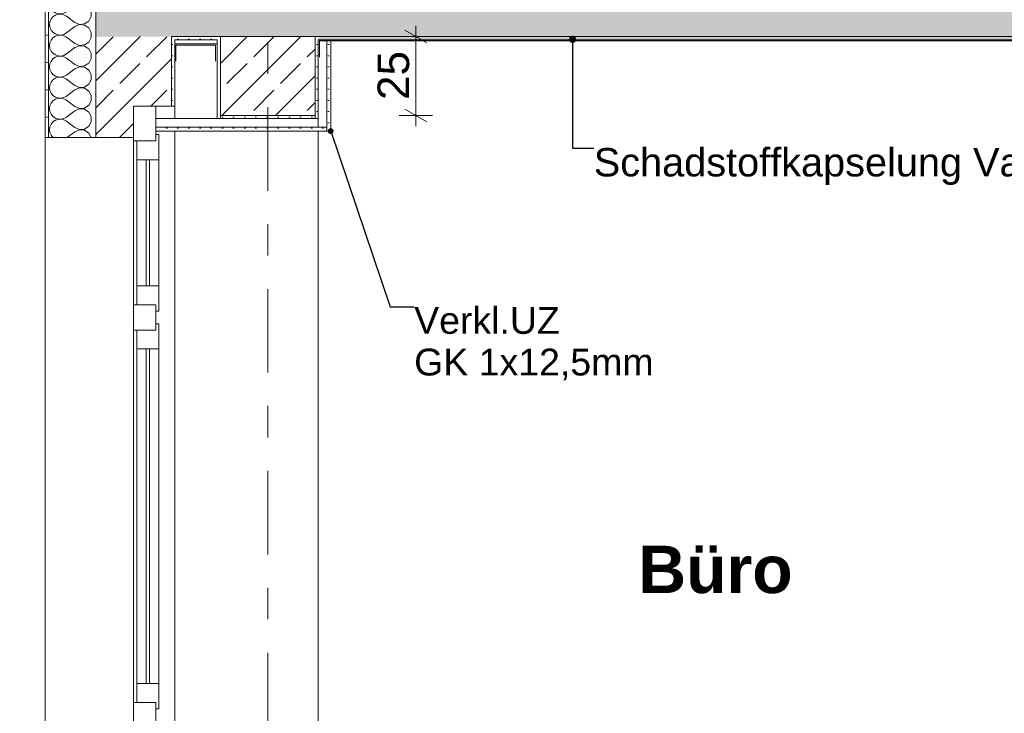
# Model space of a CAD drawing. Header units: metres. Extents: x -17.8 to 3.6, y -5.9 to 16.3.
# Tile 24 of 77: x -13.9 to -10.8, y 7.6 to 9.7. Entities that reach past the tile are written whole.
import ezdxf

# ---------------------------------------------------------------- set-up
doc = ezdxf.new("R2010")
doc.units = ezdxf.units.M
doc.header["$MEASUREMENT"] = 0
doc.linetypes.add('Strichlinie doppelt', pattern=[0.546806, 0.264583, -0.105833, 0.070556, -0.105833])
doc.linetypes.add('Wipeout_Contour', pattern=[1, 0, -1])
for name, color, linetype in [('152 - Bemaßung_ Beschriftung.Ausbau', 7, 'Continuous'), ('301 - Elemente.Linie', 7, 'Continuous'), ('451 - Universal.Achsen Raster', 7, 'Continuous'), ('603 - Struktur.Bodenplatte_ Decke Roh', 7, 'Continuous'), ('604 - Struktur.Wand Aussen', 7, 'Continuous'), ('607 - Struktur.Stütze', 7, 'Continuous'), ('608 - Struktur.Träger', 7, 'Continuous'), ('Neubau_152 - Bemaßung_ Beschriftung.Ausbau', 7, 'Continuous'), ('Neubau_653 - Abdeckung.TB Verkofferung', 7, 'Continuous')]:
    doc.layers.add(name, color=color, linetype=linetype)
doc.styles.add('ERSTELLTER_STIL_1', font='txt')
doc.styles.add('ERSTELLTER_STIL_2', font='txt')
doc.dimstyles.new('ERSTELLTER_STIL__1', dxfattribs={"dimtxt": 0.1, "dimasz": 0.0532, "dimexe": 0.18, "dimexo": 0.0625, "dimgap": 0, "dimtad": 1, "dimzin": 0, "dimdsep": 46, "dimtxsty": 'ERSTELLTER_STIL_1', "dimblk": 'ARROWHEAD_2', "dimblk1": 'ARROWHEAD_2', "dimblk2": 'ARROWHEAD_2', "dimcen": 0.09, "dimse1": 1, "dimse2": 1, "dimclrd": 7, "dimclre": 7, "dimclrt": 7, "dimazin": 0, "dimtfac": 1, "dimtdec": 4, "dimtmove": 0, "dimatfit": 3, "dimfxl": 1, "dimtolj": 1, "dimtzin": 0, "dimarcsym": 0})
doc.dimstyles.new('ERSTELLTER_STIL__4', dxfattribs={"dimtxt": 0.18, "dimasz": 0.03648, "dimexe": 0.18, "dimexo": 0.0625, "dimgap": 0, "dimtad": 0, "dimtih": 1, "dimtoh": 1, "dimdec": 4, "dimzin": 0, "dimdsep": 46, "dimcen": 0.09, "dimadec": 0, "dimazin": 0, "dimtfac": 1, "dimtdec": 4, "dimtmove": 0, "dimatfit": 3, "dimldrblk": 'ARROWHEAD_11', "dimfxl": 1, "dimtolj": 1, "dimtzin": 0, "dimarcsym": 0})
doc.dimstyles.new('ERSTELLTER_STIL__5', dxfattribs={"dimtxt": 0.18, "dimasz": 0.0456, "dimexe": 0.18, "dimexo": 0.0625, "dimgap": 0, "dimtad": 0, "dimtih": 1, "dimtoh": 1, "dimdec": 4, "dimzin": 0, "dimdsep": 46, "dimcen": 0.09, "dimadec": 0, "dimazin": 0, "dimtfac": 1, "dimtdec": 4, "dimtmove": 0, "dimatfit": 3, "dimldrblk": 'ARROWHEAD_11', "dimfxl": 1, "dimtolj": 1, "dimtzin": 0, "dimarcsym": 0})
pattern_1 = [(45, (0, 0), (-0.01767767, 0.01767767), [0, -0.025])]
pattern_2 = [(45, (0, 0), (-0.0848528, 0.0848528), []), (45, (-0.04243, 0.04243), (-0.0848528, 0.0848528), [0.09, -0.03])]

# ---------------------------------------------------------------- blocks, each defined once
blk = doc.blocks.new('*X10')
at = {"layer": '604 - Struktur.Wand Aussen', "color": 7, "linetype": 'Continuous', "lineweight": 5}
for p, q in [((-13.8404, 9.9424), (-13.8417, 9.9333)), ((-13.8417, 9.9333), (-13.8404, 9.9242)), ((-13.8393, 9.945), (-13.8404, 9.9424)), ((-13.8404, 9.9242), (-13.8367, 9.9158)), ((-13.7617, 9.9267), (-13.7883, 9.9067)), ((-13.7617, 9.94), (-13.7683, 9.945)), ((-13.7617, 9.94), (-13.7467, 9.9337)), ((-13.7467, 9.933), (-13.7617, 9.9267)), ((-13.7467, 9.9337), (-13.7305, 9.9352)), ((-13.7305, 9.9314), (-13.7467, 9.933)), ((-13.7305, 9.9352), (-13.717, 9.9442)), ((-13.717, 9.9224), (-13.7305, 9.9314)), ((-13.717, 9.9442), (-13.7166, 9.945)), ((-13.8367, 9.9158), (-13.8308, 9.9087)), ((-13.8308, 9.9087), (-13.8232, 9.9035)), ((-13.8232, 9.8965), (-13.8308, 9.8913)), ((-13.8232, 9.9035), (-13.8145, 9.9006)), ((-13.8145, 9.8994), (-13.8232, 9.8965)), ((-13.8145, 9.9006), (-13.8053, 9.9001)), ((-13.8053, 9.8999), (-13.8145, 9.8994)), ((-13.8053, 9.9001), (-13.7964, 9.9022)), ((-13.7964, 9.8978), (-13.8053, 9.8999)), ((-13.7964, 9.9022), (-13.7883, 9.9067)), ((-13.7883, 9.8933), (-13.7964, 9.8978)), ((-13.7617, 9.8733), (-13.7883, 9.8933)), ((-13.7093, 9.9081), (-13.717, 9.9224)), ((-13.7093, 9.8919), (-13.7093, 9.9081)), ((-13.8404, 9.8758), (-13.8417, 9.8667)), ((-13.8417, 9.8667), (-13.8404, 9.8576)), ((-13.8367, 9.8842), (-13.8404, 9.8758)), ((-13.8308, 9.8913), (-13.8367, 9.8842)), ((-13.7617, 9.8733), (-13.7467, 9.867)), ((-13.7467, 9.8663), (-13.7617, 9.86)), ((-13.7467, 9.867), (-13.7305, 9.8686)), ((-13.7305, 9.8648), (-13.7467, 9.8663)), ((-13.7305, 9.8686), (-13.717, 9.8776)), ((-13.717, 9.8558), (-13.7305, 9.8648)), ((-13.717, 9.8776), (-13.7093, 9.8919)), ((-13.8404, 9.8576), (-13.8367, 9.8491)), ((-13.8367, 9.8491), (-13.8308, 9.8421)), ((-13.8308, 9.8421), (-13.8232, 9.8369)), ((-13.8232, 9.8369), (-13.8145, 9.8339)), ((-13.8145, 9.8328), (-13.8232, 9.8298)), ((-13.8145, 9.8339), (-13.8053, 9.8335)), ((-13.8053, 9.8332), (-13.8145, 9.8328)), ((-13.8053, 9.8335), (-13.7964, 9.8355)), ((-13.7964, 9.8311), (-13.8053, 9.8332)), ((-13.7964, 9.8355), (-13.7883, 9.84)), ((-13.7883, 9.8267), (-13.7964, 9.8311)), ((-13.7617, 9.86), (-13.7883, 9.84)), ((-13.7093, 9.8415), (-13.717, 9.8558)), ((-13.7093, 9.8252), (-13.7093, 9.8415)), ((-13.8404, 9.8091), (-13.8417, 9.8)), ((-13.8417, 9.8), (-13.8404, 9.7909)), ((-13.8367, 9.8175), (-13.8404, 9.8091)), ((-13.8308, 9.8246), (-13.8367, 9.8175)), ((-13.8232, 9.8298), (-13.8308, 9.8246)), ((-13.7617, 9.8067), (-13.7883, 9.8267)), ((-13.7617, 9.8067), (-13.7467, 9.8004)), ((-13.7467, 9.7996), (-13.7617, 9.7933)), ((-13.7467, 9.8004), (-13.7305, 9.8019)), ((-13.7305, 9.7981), (-13.7467, 9.7996)), ((-13.7305, 9.8019), (-13.717, 9.8109)), ((-13.717, 9.8109), (-13.7093, 9.8252)), ((-13.8404, 9.7909), (-13.8367, 9.7825)), ((-13.8367, 9.7825), (-13.8308, 9.7754)), ((-13.8308, 9.7754), (-13.8232, 9.7702)), ((-13.8232, 9.7702), (-13.8145, 9.7672)), ((-13.8053, 9.7668), (-13.7964, 9.7689)), ((-13.7964, 9.7689), (-13.7883, 9.7733)), ((-13.7617, 9.7933), (-13.7883, 9.7733)), ((-13.717, 9.7891), (-13.7305, 9.7981)), ((-13.7093, 9.7748), (-13.717, 9.7891)), ((-13.7093, 9.7585), (-13.7093, 9.7748)), ((-13.8404, 9.7424), (-13.8417, 9.7333)), ((-13.8367, 9.7509), (-13.8404, 9.7424)), ((-13.8308, 9.7579), (-13.8367, 9.7509)), ((-13.8232, 9.7631), (-13.8308, 9.7579)), ((-13.8145, 9.7661), (-13.8232, 9.7631)), ((-13.8145, 9.7672), (-13.8053, 9.7668)), ((-13.8053, 9.7665), (-13.8145, 9.7661)), ((-13.7964, 9.7645), (-13.8053, 9.7665)), ((-13.7883, 9.76), (-13.7964, 9.7645)), ((-13.7617, 9.74), (-13.7883, 9.76)), ((-13.7617, 9.74), (-13.7467, 9.7337)), ((-13.7305, 9.7352), (-13.717, 9.7442)), ((-13.717, 9.7442), (-13.7093, 9.7585)), ((-13.8417, 9.7333), (-13.8404, 9.7242)), ((-13.8404, 9.7242), (-13.8367, 9.7158)), ((-13.8367, 9.7158), (-13.8308, 9.7087)), ((-13.8308, 9.7087), (-13.8232, 9.7035)), ((-13.7964, 9.7022), (-13.7883, 9.7067)), ((-13.7617, 9.7267), (-13.7883, 9.7067)), ((-13.7467, 9.733), (-13.7617, 9.7267)), ((-13.7467, 9.7337), (-13.7305, 9.7352)), ((-13.7305, 9.7314), (-13.7467, 9.733)), ((-13.717, 9.7224), (-13.7305, 9.7314)), ((-13.7093, 9.7081), (-13.717, 9.7224)), ((-13.7093, 9.6919), (-13.7093, 9.7081)), ((-13.8404, 9.6758), (-13.8417, 9.6667)), ((-13.8367, 9.6842), (-13.8404, 9.6758)), ((-13.8308, 9.6913), (-13.8367, 9.6842)), ((-13.8232, 9.6965), (-13.8308, 9.6913)), ((-13.8232, 9.7035), (-13.8145, 9.7006)), ((-13.8145, 9.6994), (-13.8232, 9.6965)), ((-13.8145, 9.7006), (-13.8053, 9.7001)), ((-13.8053, 9.6999), (-13.8145, 9.6994)), ((-13.8053, 9.7001), (-13.7964, 9.7022)), ((-13.7964, 9.6978), (-13.8053, 9.6999)), ((-13.7883, 9.6933), (-13.7964, 9.6978)), ((-13.7617, 9.6733), (-13.7883, 9.6933)), ((-13.7305, 9.6686), (-13.717, 9.6776)), ((-13.717, 9.6776), (-13.7093, 9.6919)), ((-13.8417, 9.6667), (-13.8404, 9.6576)), ((-13.8404, 9.6576), (-13.8367, 9.6491)), ((-13.8367, 9.6491), (-13.8308, 9.6421)), ((-13.7617, 9.66), (-13.7883, 9.64)), ((-13.7617, 9.6733), (-13.7467, 9.667)), ((-13.7467, 9.6663), (-13.7617, 9.66)), ((-13.7467, 9.667), (-13.7305, 9.6686)), ((-13.7305, 9.6648), (-13.7467, 9.6663)), ((-13.717, 9.6558), (-13.7305, 9.6648)), ((-13.7093, 9.6415), (-13.717, 9.6558)), ((-13.8367, 9.6175), (-13.8404, 9.6091)), ((-13.8308, 9.6246), (-13.8367, 9.6175)), ((-13.8308, 9.6421), (-13.8232, 9.6369)), ((-13.8232, 9.6298), (-13.8308, 9.6246)), ((-13.8232, 9.6369), (-13.8145, 9.6339)), ((-13.8145, 9.6328), (-13.8232, 9.6298)), ((-13.8145, 9.6339), (-13.8053, 9.6335)), ((-13.8053, 9.6332), (-13.8145, 9.6328)), ((-13.8053, 9.6335), (-13.7964, 9.6355)), ((-13.7964, 9.6311), (-13.8053, 9.6332)), ((-13.7964, 9.6355), (-13.7883, 9.64)), ((-13.7883, 9.6267), (-13.7964, 9.6311)), ((-13.7617, 9.6067), (-13.7883, 9.6267)), ((-13.717, 9.6109), (-13.7093, 9.6252)), ((-13.7093, 9.6252), (-13.7093, 9.6415)), ((-13.8404, 9.6091), (-13.8417, 9.6)), ((-13.8417, 9.6), (-13.8404, 9.5909)), ((-13.8404, 9.5909), (-13.8367, 9.5825)), ((-13.8367, 9.5825), (-13.8308, 9.5754)), ((-13.7617, 9.5933), (-13.7883, 9.5733)), ((-13.7617, 9.6067), (-13.7467, 9.6004)), ((-13.7467, 9.5996), (-13.7617, 9.5933)), ((-13.7467, 9.6004), (-13.7305, 9.6019)), ((-13.7305, 9.5981), (-13.7467, 9.5996)), ((-13.7305, 9.6019), (-13.717, 9.6109)), ((-13.717, 9.5891), (-13.7305, 9.5981)), ((-13.7093, 9.5748), (-13.717, 9.5891)), ((-13.8367, 9.5509), (-13.8404, 9.5424)), ((-13.8308, 9.5579), (-13.8367, 9.5509)), ((-13.8308, 9.5754), (-13.8232, 9.5702)), ((-13.8232, 9.5631), (-13.8308, 9.5579)), ((-13.8232, 9.5702), (-13.8145, 9.5672)), ((-13.8145, 9.5661), (-13.8232, 9.5631)), ((-13.8145, 9.5672), (-13.8053, 9.5668)), ((-13.8053, 9.5665), (-13.8145, 9.5661)), ((-13.8053, 9.5668), (-13.7964, 9.5689)), ((-13.7964, 9.5645), (-13.8053, 9.5665)), ((-13.7964, 9.5689), (-13.7883, 9.5733)), ((-13.7883, 9.56), (-13.7964, 9.5645)), ((-13.7617, 9.54), (-13.7883, 9.56)), ((-13.717, 9.5442), (-13.7093, 9.5585)), ((-13.7093, 9.5585), (-13.7093, 9.5748)), ((-13.8404, 9.5424), (-13.8417, 9.5333)), ((-13.8417, 9.5333), (-13.8404, 9.5242)), ((-13.8404, 9.5242), (-13.8367, 9.5158)), ((-13.7617, 9.5267), (-13.7883, 9.5067)), ((-13.7617, 9.54), (-13.7467, 9.5337)), ((-13.7467, 9.533), (-13.7617, 9.5267)), ((-13.7467, 9.5337), (-13.7305, 9.5352)), ((-13.7305, 9.5314), (-13.7467, 9.533)), ((-13.7305, 9.5352), (-13.717, 9.5442)), ((-13.717, 9.5224), (-13.7305, 9.5314)), ((-13.7093, 9.5081), (-13.717, 9.5224)), ((-13.8367, 9.5158), (-13.8308, 9.5087)), ((-13.8308, 9.4913), (-13.8367, 9.4842)), ((-13.8308, 9.5087), (-13.8232, 9.5035)), ((-13.8232, 9.4965), (-13.8308, 9.4913)), ((-13.8232, 9.5035), (-13.8145, 9.5006)), ((-13.8145, 9.4994), (-13.8232, 9.4965)), ((-13.8145, 9.5006), (-13.8053, 9.5001)), ((-13.8053, 9.4999), (-13.8145, 9.4994)), ((-13.8053, 9.5001), (-13.7964, 9.5022)), ((-13.7964, 9.4978), (-13.8053, 9.4999)), ((-13.7964, 9.5022), (-13.7883, 9.5067)), ((-13.7883, 9.4933), (-13.7964, 9.4978)), ((-13.7617, 9.4733), (-13.7883, 9.4933)), ((-13.717, 9.4776), (-13.7093, 9.4919)), ((-13.7093, 9.4919), (-13.7093, 9.5081)), ((-13.8404, 9.4758), (-13.8417, 9.4667)), ((-13.8417, 9.4667), (-13.8404, 9.4576)), ((-13.8367, 9.4842), (-13.8404, 9.4758)), ((-13.8404, 9.4576), (-13.8367, 9.4491)), ((-13.7617, 9.46), (-13.7883, 9.44)), ((-13.7617, 9.4733), (-13.7467, 9.467)), ((-13.7467, 9.4663), (-13.7617, 9.46)), ((-13.7467, 9.467), (-13.7305, 9.4686)), ((-13.7305, 9.4648), (-13.7467, 9.4663)), ((-13.7305, 9.4686), (-13.717, 9.4776)), ((-13.717, 9.4558), (-13.7305, 9.4648)), ((-13.7093, 9.4415), (-13.717, 9.4558)), ((-13.8367, 9.4491), (-13.8308, 9.4421)), ((-13.8308, 9.4246), (-13.8367, 9.4175)), ((-13.8308, 9.4421), (-13.8232, 9.4369)), ((-13.8232, 9.4298), (-13.8308, 9.4246)), ((-13.8232, 9.4369), (-13.8145, 9.4339)), ((-13.8145, 9.4328), (-13.8232, 9.4298)), ((-13.8145, 9.4339), (-13.8053, 9.4335)), ((-13.8053, 9.4332), (-13.8145, 9.4328)), ((-13.8053, 9.4335), (-13.7964, 9.4355)), ((-13.7964, 9.4311), (-13.8053, 9.4332)), ((-13.7964, 9.4355), (-13.7883, 9.44)), ((-13.7883, 9.4267), (-13.7964, 9.4311)), ((-13.7617, 9.4067), (-13.7883, 9.4267)), ((-13.717, 9.4109), (-13.7093, 9.4252)), ((-13.7093, 9.4252), (-13.7093, 9.4415)), ((-13.8404, 9.4091), (-13.8417, 9.4)), ((-13.8417, 9.4), (-13.8404, 9.3909)), ((-13.8367, 9.4175), (-13.8404, 9.4091)), ((-13.7617, 9.3933), (-13.7861, 9.375)), ((-13.7617, 9.4067), (-13.7467, 9.4004)), ((-13.7467, 9.3996), (-13.7617, 9.3933)), ((-13.7467, 9.4004), (-13.7305, 9.4019)), ((-13.7305, 9.3981), (-13.7467, 9.3996)), ((-13.7305, 9.4019), (-13.717, 9.4109)), ((-13.717, 9.3891), (-13.7305, 9.3981)), ((-13.8404, 9.3909), (-13.8367, 9.3825)), ((-13.8367, 9.3825), (-13.8308, 9.3754)), ((-13.8308, 9.3754), (-13.8302, 9.375)), ((-13.7095, 9.375), (-13.717, 9.3891))]:
    blk.add_line(p, q, dxfattribs=at)
blk = doc.blocks.new('*D82')
at = {"layer": '152 - Bemaßung_ Beschriftung.Ausbau', "color": 7, "linetype": 'Continuous', "lineweight": 5}
for p, q in [((-12.6455, 9.6748), (-12.7155, 9.7152)), ((-12.6805, 9.695), (-12.6805, 9.7292)), ((-12.628, 9.695), (-12.733, 9.695)), ((-12.6805, 9.445), (-12.6805, 9.695)), ((-12.7155, 9.4652), (-12.6455, 9.4248)), ((-12.628, 9.445), (-12.733, 9.445)), ((-12.6805, 9.4108), (-12.6805, 9.445))]:
    blk.add_line(p, q, dxfattribs=at)
at = {"layer": '152 - Bemaßung_ Beschriftung.Ausbau', "color": 7, "lineweight": 5, "insert": (-12.7005, 9.4941), "char_height": 0.1, "attachment_point": 7, "rotation": 90, "style": 'ERSTELLTER_STIL_1'}
blk.add_mtext('\\A1;{\\pql;\\fArial|b0|i0|c0|p38;25}', dxfattribs=at)
blk = doc.blocks.new('ARROWHEAD_2')
at = {"color": 0, "linetype": 'Continuous', "lineweight": 0}
for p, q in [((-0.378, -0.655), (0.378, 0.655)), ((0, 0), (-1, 0))]:
    blk.add_line(p, q, dxfattribs=at)
blk = doc.blocks.new('*D92')
at = {"layer": '152 - Bemaßung_ Beschriftung.Ausbau', "color": 7, "linetype": 'Continuous', "lineweight": 5}
for p, q in [((-14.855, 0), (-14.855, 13.3199)), ((-14.8025, 0), (-14.9075, 0)), ((-14.89, 0.0202), (-14.82, -0.0202)), ((-14.855, -1.75), (-14.855, 0)), ((-14.89, -1.7298), (-14.82, -1.7702)), ((-14.8025, -1.75), (-14.9075, -1.75))]:
    blk.add_line(p, q, dxfattribs=at)
at = {"color": 254, "linetype": 'Wipeout_Contour', "lineweight": 0, "ltscale": 59.837338}
blk.add_wipeout([(-14.8563, -1.0268), (-14.8563, -0.7232), (-14.9938, -0.7232), (-14.9938, -1.0268)], dxfattribs=at).dxf.layer = '152 - Bemaßung_ Beschriftung.Ausbau'
at = {"layer": '152 - Bemaßung_ Beschriftung.Ausbau', "color": 7, "lineweight": 5, "insert": (-14.875, -1.008), "char_height": 0.1, "attachment_point": 7, "rotation": 90, "style": 'ERSTELLTER_STIL_1'}
blk.add_mtext('\\A1;{\\pql;\\fArial|b0|i0|c0|p38;1,75}', dxfattribs=at)
blk = doc.blocks.new('*D93')
at = {"layer": '152 - Bemaßung_ Beschriftung.Ausbau', "color": 7, "linetype": 'Continuous', "lineweight": 5}
for p, q in [((-14.82, 13.2997), (-14.89, 13.3401)), ((-14.855, 13.3199), (-14.855, 13.3541)), ((-14.8025, 13.3199), (-14.9075, 13.3199)), ((-14.855, 0), (-14.855, 13.3199)), ((-14.89, 0.0202), (-14.82, -0.0202))]:
    blk.add_line(p, q, dxfattribs=at)
at = {"color": 254, "linetype": 'Wipeout_Contour', "lineweight": 0, "ltscale": 65.424627}
blk.add_wipeout([(-14.8563, 6.4201), (-14.8563, 6.8997), (-14.9938, 6.8997), (-14.9938, 6.4201)], dxfattribs=at).dxf.layer = '152 - Bemaßung_ Beschriftung.Ausbau'
at = {"layer": '152 - Bemaßung_ Beschriftung.Ausbau', "color": 7, "lineweight": 5, "insert": (-14.8556, 6.4389), "char_height": 0.1, "attachment_point": 7, "rotation": 90, "style": 'ERSTELLTER_STIL_1'}
blk.add_mtext('\\A1;{\\pql;\\fArial|b0|i0|c0|p38;13,31\\fArial|b0|i0|c0|p38;\\A1{\\H.66x;\\S99^  ;}}', dxfattribs=at)
blk = doc.blocks.new('*D103')
at = {"layer": '152 - Bemaßung_ Beschriftung.Ausbau', "color": 7, "linetype": 'Continuous', "lineweight": 5}
for p, q in [((-14.39, 9.4952), (-14.32, 9.4548)), ((-14.3025, 9.475), (-14.4075, 9.475)), ((-14.355, 7.465), (-14.355, 9.475)), ((-14.3025, 7.465), (-14.4075, 7.465)), ((-14.39, 7.4852), (-14.32, 7.4448))]:
    blk.add_line(p, q, dxfattribs=at)
at = {"color": 254, "linetype": 'Wipeout_Contour', "lineweight": 0, "ltscale": 66.955039}
blk.add_wipeout([(-14.3563, 8.3182), (-14.3563, 8.6218), (-14.4938, 8.6218), (-14.4938, 8.3182)], dxfattribs=at).dxf.layer = '152 - Bemaßung_ Beschriftung.Ausbau'
at = {"layer": '152 - Bemaßung_ Beschriftung.Ausbau', "color": 7, "lineweight": 5, "insert": (-14.375, 8.337), "char_height": 0.1, "attachment_point": 7, "rotation": 90, "style": 'ERSTELLTER_STIL_1'}
blk.add_mtext('\\A1;{\\pql;\\fArial|b0|i0|c0|p38;2,01}', dxfattribs=at)
blk = doc.blocks.new('*D104')
at = {"layer": '152 - Bemaßung_ Beschriftung.Ausbau', "color": 7, "linetype": 'Continuous', "lineweight": 5}
for p, q in [((-14.39, 10.0202), (-14.32, 9.9798)), ((-14.3025, 10), (-14.4075, 10)), ((-14.355, 9.475), (-14.355, 10)), ((-14.39, 9.4952), (-14.32, 9.4548)), ((-14.3025, 9.475), (-14.4075, 9.475))]:
    blk.add_line(p, q, dxfattribs=at)
at = {"layer": '152 - Bemaßung_ Beschriftung.Ausbau', "color": 7, "lineweight": 5, "insert": (-14.3734, 9.6366), "char_height": 0.1, "attachment_point": 7, "rotation": 90, "style": 'ERSTELLTER_STIL_1'}
blk.add_mtext('\\A1;{\\pql;\\fArial|b0|i0|c0|p38;52\\fArial|b0|i0|c0|p38;\\A1{\\H.66x;\\S5^  ;}}', dxfattribs=at)
at = {"color": 254, "linetype": 'Wipeout_Contour', "lineweight": 0, "ltscale": 69.656087}
blk.add_wipeout([(-14.3563, 9.6178), (-14.3563, 9.8572), (-14.4938, 9.8572), (-14.4938, 9.6178)], dxfattribs=at).dxf.layer = '152 - Bemaßung_ Beschriftung.Ausbau'
blk = doc.blocks.new('ARROWHEAD_11')
at = {"color": 0, "linetype": 'Continuous', "lineweight": 0}
blk.add_line((0, 0), (-1, 0), dxfattribs=at)
at = {"color": 0, "linetype": 'Continuous', "lineweight": 0, "const_width": 0.25, "flags": 128}
blk.add_lwpolyline([(-0.125, 0, 1), (0.125, 0, 1)], format="xyb", close=True, dxfattribs=at)

msp = doc.modelspace()

# ---------------------------------------------------------------- hatches: boundary and pattern name
at = {"layer": '603 - Struktur.Bodenplatte_ Decke Roh', "linetype": 'Continuous', "lineweight": 5}
h = msp.add_hatch(dxfattribs=at)
h.set_pattern_fill('Beton__Stahlbeton_0001', style=0, pattern_type=2)
h.set_pattern_definition(pattern_2)
h.paths.add_polyline_path([(-0.005, 9.695), (-0.005, 9.945), (-13.695, 9.945), (-13.695, 9.695), (-13.455, 9.695), (-13.31, 9.695), (-12.99, 9.695), (-8.51, 9.695), (-8.09, 9.695), (-6.01, 9.695), (-5.79, 9.695), (-5.41, 9.695), (-5.19, 9.695), (-0.71, 9.695), (-0.39, 9.695), (-0.245, 9.695)])
h = msp.add_hatch(dxfattribs=at)
h.set_pattern_fill('Gips_0001', style=0, pattern_type=2)
h.set_pattern_definition(pattern_1)
h.paths.add_polyline_path([(-13.455, 9.695), (-13.455, 9.685), (-13.31, 9.685), (-13.31, 9.695)])
h = msp.add_hatch(dxfattribs=at)
h.set_pattern_fill('Gips_0001', style=0, pattern_type=2)
h.set_pattern_definition(pattern_1)
h.paths.add_polyline_path([(-12.99, 9.685), (-8.51, 9.685), (-8.51, 9.695), (-12.99, 9.695)])
at = {"layer": '604 - Struktur.Wand Aussen', "linetype": 'Continuous', "lineweight": 5}
h = msp.add_hatch(dxfattribs=at)
h.set_pattern_fill('Verputz_0001', style=0, pattern_type=2)
h.set_pattern_definition([(0, (0, 0), (0, 0.08660254), [0, -0.05]), (0, (0.025, 0.0433), (0, 0.08660254), [0, -0.05])])
h.paths.add_polyline_path([(-13.845, 9.945), (-13.855, 9.945), (-13.855, 9.375), (-13.845, 9.375)])
h = msp.add_hatch(dxfattribs=at)
h.set_pattern_fill('Beton__Stahlbeton_0001', style=0, pattern_type=2)
h.set_pattern_definition(pattern_2)
h.paths.add_polyline_path([(-13.695, 9.375), (-13.575, 9.375), (-13.575, 9.475), (-13.505, 9.475), (-13.455, 9.475), (-13.455, 9.685), (-13.455, 9.695), (-13.695, 9.695)])
h = msp.add_hatch(dxfattribs=at)
h.set_pattern_fill('Gips_0001', style=0, pattern_type=2)
h.set_pattern_definition(pattern_1)
h.paths.add_polyline_path([(-13.455, 9.685), (-13.455, 9.475), (-13.445, 9.475), (-13.445, 9.685)])
at = {"layer": '608 - Struktur.Träger', "linetype": 'Continuous', "lineweight": 5}
h = msp.add_hatch(dxfattribs=at)
h.set_pattern_fill('Gips_0001', style=0, pattern_type=2)
h.set_pattern_definition(pattern_1)
h.paths.add_polyline_path([(-13.31, 9.435), (-13.3, 9.435), (-13.3, 9.445), (-13.3, 9.695), (-13.31, 9.695)])
h = msp.add_hatch(dxfattribs=at)
h.set_pattern_fill('Beton__Stahlbeton_0001', style=0, pattern_type=2)
h.set_pattern_definition(pattern_2)
h.paths.add_polyline_path([(-13.3, 9.445), (-13, 9.445), (-13, 9.695), (-13.3, 9.695)])
h = msp.add_hatch(dxfattribs=at)
h.set_pattern_fill('Gips_0001', style=0, pattern_type=2)
h.set_pattern_definition(pattern_1)
h.paths.add_polyline_path([(-13, 9.445), (-13, 9.435), (-12.99, 9.435), (-12.99, 9.695), (-13, 9.695)])
h = msp.add_hatch(dxfattribs=at)
h.set_pattern_fill('Gips_0001', style=0, pattern_type=2)
h.set_pattern_definition(pattern_1)
h.paths.add_polyline_path([(-13, 9.445), (-13.3, 9.445), (-13.3, 9.435), (-13, 9.435)])
at = {"layer": 'Neubau_653 - Abdeckung.TB Verkofferung', "linetype": 'Continuous', "lineweight": 5}
h = msp.add_hatch(dxfattribs=at)
h.set_pattern_fill('Gips_0001', style=0, pattern_type=2)
h.set_pattern_definition(pattern_1)
h.paths.add_polyline_path([(-13.445, 9.6725), (-13.31, 9.6725), (-13.31, 9.685), (-13.445, 9.685)])
h = msp.add_hatch(dxfattribs=at)
h.set_pattern_fill('Gips_0001', style=0, pattern_type=2)
h.set_pattern_definition(pattern_1)
h.paths.add_polyline_path([(-12.9505, 9.685), (-12.963, 9.685), (-12.963, 9.408), (-12.963, 9.3955), (-12.9505, 9.3955)])
h = msp.add_hatch(dxfattribs=at)
h.set_pattern_fill('Gips_0001', style=0, pattern_type=2)
h.set_pattern_definition(pattern_1)
h.paths.add_polyline_path([(-12.99, 9.408), (-13.505, 9.408), (-13.505, 9.3955), (-12.963, 9.3955), (-12.963, 9.408)])

# ---------------------------------------------------------------- linework, layer by layer
at = {"layer": '301 - Elemente.Linie', "color": 92, "linetype": 'Continuous', "lineweight": 9, "true_color": 0x00be00, "flags": 128}
for points in [[(-12.9859, 9.6302), (-12.9859, 9.6812), (-8.5157, 9.6812), (-8.5157, 9.6302)], [(-13.4416, 9.6167), (-13.4416, 9.6676), (-13.3157, 9.6676), (-13.3157, 9.6167)]]:
    msp.add_lwpolyline(points, dxfattribs=at)
at = {"layer": '451 - Universal.Achsen Raster', "color": 160, "linetype": 'Strichlinie doppelt', "lineweight": 9, "true_color": 0x3232ff}
msp.add_line((-13.15, 15.81), (-13.15, -5.5), dxfattribs=at)
at = {"layer": '603 - Struktur.Bodenplatte_ Decke Roh', "color": 7, "linetype": 'Continuous', "lineweight": 5}
for p, q in [((-13.31, 9.685), (-13.445, 9.685)), ((-8.6495, 9.685), (-12.9505, 9.685))]:
    msp.add_line(p, q, dxfattribs=at)
at = {"layer": '603 - Struktur.Bodenplatte_ Decke Roh', "color": 7, "linetype": 'Continuous', "lineweight": 13, "flags": 128}
msp.add_lwpolyline([(-0.245, 9.695), (-0.39, 9.695), (-0.4, 9.695), (-0.7, 9.695), (-0.71, 9.695), (-5.19, 9.695), (-5.2, 9.695), (-5.4, 9.695), (-5.41, 9.695), (-5.79, 9.695), (-5.8, 9.695), (-6, 9.695), (-6.01, 9.695), (-8.09, 9.695), (-8.1, 9.695), (-8.5, 9.695), (-8.51, 9.695), (-12.99, 9.695), (-13, 9.695), (-13.3, 9.695), (-13.31, 9.695), (-13.455, 9.695)], dxfattribs=at)
at = {"layer": '603 - Struktur.Bodenplatte_ Decke Roh', "color": 7, "linetype": 'Continuous', "lineweight": 5, "flags": 128}
msp.add_lwpolyline([(-12.9505, 9.685), (-12.963, 9.685), (-12.99, 9.685)], dxfattribs=at)
at = {"layer": '604 - Struktur.Wand Aussen', "color": 7, "linetype": 'Continuous', "lineweight": 5}
for p, q in [((-13.855, 9.945), (-13.855, 9.375)), ((-13.845, 9.945), (-13.845, 9.375)), ((-13.445, 9.685), (-13.445, 9.475)), ((-13.445, 9.475), (-13.455, 9.475))]:
    msp.add_line(p, q, dxfattribs=at)
at = {"layer": '604 - Struktur.Wand Aussen', "color": 7, "linetype": 'Continuous', "lineweight": 13}
for p, q in [((-13.445, 9.475), (-13.445, 9.435)), ((-13.445, 9.3955), (-13.445, 7.485)), ((-13.855, 7.465), (-13.855, 9.375)), ((-13.575, 9.375), (-13.695, 9.375)), ((-13.575, 8.845), (-13.575, 9.365)), ((-13.565, 9.365), (-13.565, 9.305)), ((-13.495, 9.385), (-13.505, 9.385)), ((-13.495, 9.385), (-13.495, 9.305)), ((-13.565, 8.9289), (-13.565, 9.305)), ((-13.535, 9.305), (-13.535, 8.905)), ((-13.525, 9.305), (-13.525, 8.905)), ((-13.495, 8.9291), (-13.495, 9.305)), ((-13.565, 8.9173), (-13.565, 8.9282)), ((-13.565, 8.9057), (-13.565, 8.9166)), ((-13.565, 8.905), (-13.565, 8.845)), ((-13.495, 8.905), (-13.495, 8.825)), ((-13.575, 8.845), (-13.575, 8.765)), ((-13.495, 8.825), (-13.505, 8.825)), ((-13.495, 8.785), (-13.505, 8.785)), ((-13.495, 8.785), (-13.495, 8.705)), ((-13.575, 7.585), (-13.575, 8.765)), ((-13.565, 8.765), (-13.565, 8.705)), ((-13.565, 8.6802), (-13.565, 8.7034)), ((-13.565, 8.6553), (-13.565, 8.6786)), ((-13.535, 8.705), (-13.535, 7.645)), ((-13.525, 8.705), (-13.525, 7.645)), ((-13.565, 8.6305), (-13.565, 8.6537)), ((-13.565, 7.741), (-13.565, 8.6289)), ((-13.495, 7.9506), (-13.495, 8.6286)), ((-13.565, 7.7211), (-13.565, 7.7391)), ((-13.565, 7.7097), (-13.565, 7.7195)), ((-13.565, 7.6963), (-13.565, 7.7077)), ((-13.565, 7.6783), (-13.565, 7.6947)), ((-13.565, 7.6714), (-13.565, 7.6764)), ((-13.565, 7.647), (-13.565, 7.6698)), ((-13.565, 7.645), (-13.565, 7.585)), ((-13.495, 7.645), (-13.495, 7.565)), ((-13.575, 7.585), (-13.575, 7.465)), ((-13.495, 7.565), (-13.505, 7.565))]:
    msp.add_line(p, q, dxfattribs=at)
at = {"layer": '604 - Struktur.Wand Aussen', "color": 7, "linetype": 'Continuous', "lineweight": 9}
for p, q in [((-13.565, 8.9282), (-13.565, 8.9289)), ((-13.495, 8.905), (-13.495, 8.9291)), ((-13.565, 8.9166), (-13.565, 8.9173)), ((-13.565, 8.905), (-13.565, 8.9057)), ((-13.565, 8.705), (-13.565, 8.7034)), ((-13.565, 8.6802), (-13.565, 8.6786)), ((-13.495, 8.705), (-13.495, 8.6286)), ((-13.565, 8.6553), (-13.565, 8.6537)), ((-13.565, 8.6305), (-13.565, 8.6289)), ((-13.565, 7.9273), (-13.565, 7.9292)), ((-13.495, 7.7214), (-13.495, 7.9506)), ((-13.565, 7.8959), (-13.565, 7.8979)), ((-13.565, 7.8645), (-13.565, 7.8665)), ((-13.565, 7.8332), (-13.565, 7.8351)), ((-13.565, 7.8018), (-13.565, 7.8038)), ((-13.565, 7.7704), (-13.565, 7.7724)), ((-13.565, 7.7391), (-13.565, 7.741)), ((-13.565, 7.7195), (-13.565, 7.7211)), ((-13.565, 7.7077), (-13.565, 7.7097)), ((-13.495, 7.645), (-13.495, 7.7214)), ((-13.565, 7.6947), (-13.565, 7.6963)), ((-13.565, 7.6764), (-13.565, 7.6783)), ((-13.565, 7.6698), (-13.565, 7.6714)), ((-13.565, 7.6466), (-13.565, 7.647)), ((-13.565, 7.645), (-13.565, 7.6466))]:
    msp.add_line(p, q, dxfattribs=at)
at = {"layer": '604 - Struktur.Wand Aussen', "color": 7, "linetype": 'Continuous', "lineweight": 13, "flags": 128}
for points in [[(-13.695, 9.945), (-13.695, 9.695), (-13.695, 9.375)], [(-13.455, 9.695), (-13.455, 9.685), (-13.455, 9.475)], [(-13.455, 9.475), (-13.505, 9.475), (-13.575, 9.475)], [(-13.575, 9.475), (-13.575, 9.375), (-13.575, 9.365)], [(-13.505, 9.475), (-13.505, 9.385), (-13.505, 9.365)], [(-13.505, 9.365), (-13.565, 9.365), (-13.575, 9.365)], [(-13.495, 9.305), (-13.505, 9.305), (-13.525, 9.305), (-13.535, 9.305), (-13.565, 9.305)], [(-13.495, 8.905), (-13.505, 8.905), (-13.525, 8.905), (-13.535, 8.905), (-13.565, 8.905)], [(-13.505, 8.845), (-13.565, 8.845), (-13.575, 8.845)], [(-13.505, 8.845), (-13.505, 8.825), (-13.505, 8.785), (-13.505, 8.765)], [(-13.505, 8.765), (-13.565, 8.765), (-13.575, 8.765)], [(-13.495, 8.705), (-13.505, 8.705), (-13.525, 8.705), (-13.535, 8.705), (-13.565, 8.705)], [(-13.495, 7.645), (-13.505, 7.645), (-13.525, 7.645), (-13.535, 7.645), (-13.565, 7.645)], [(-13.505, 7.585), (-13.565, 7.585), (-13.575, 7.585)], [(-13.505, 7.585), (-13.505, 7.565), (-13.505, 7.485)]]:
    msp.add_lwpolyline(points, dxfattribs=at)
at = {"layer": '604 - Struktur.Wand Aussen', "color": 7, "linetype": 'Continuous', "lineweight": 5, "flags": 128}
msp.add_lwpolyline([(-13.695, 9.375), (-13.705, 9.375), (-13.845, 9.375), (-13.855, 9.375)], dxfattribs=at)
at = {"layer": '607 - Struktur.Stütze', "color": 7, "linetype": 'Continuous', "lineweight": 13}
msp.add_line((-12.99, 6.695), (-12.99, 9.3955), dxfattribs=at)
at = {"layer": '608 - Struktur.Träger', "color": 7, "linetype": 'Continuous', "lineweight": 5}
for p, q in [((-13.31, 9.685), (-13.31, 9.435)), ((-13.3, 9.445), (-13.3, 9.435)), ((-13, 9.445), (-13, 9.435))]:
    msp.add_line(p, q, dxfattribs=at)
at = {"layer": '608 - Struktur.Träger', "color": 7, "linetype": 'Continuous', "lineweight": 13}
for p, q in [((-13.3, 9.695), (-13.3, 9.445)), ((-13, 9.695), (-13, 9.445)), ((-13, 9.445), (-13.3, 9.445))]:
    msp.add_line(p, q, dxfattribs=at)
at = {"layer": 'Neubau_653 - Abdeckung.TB Verkofferung', "color": 1, "linetype": 'Continuous', "lineweight": 5}
for p, q in [((-12.9505, 9.685), (-12.9505, 9.3955)), ((-13.31, 9.435), (-13.505, 9.435))]:
    msp.add_line(p, q, dxfattribs=at)
at = {"layer": 'Neubau_653 - Abdeckung.TB Verkofferung', "color": 1, "linetype": 'Continuous', "lineweight": 9, "flags": 128}
msp.add_lwpolyline([(-13.445, 9.6725), (-13.31, 9.6725), (-13.31, 9.685), (-13.445, 9.685)], close=True, dxfattribs=at)
at = {"layer": 'Neubau_653 - Abdeckung.TB Verkofferung', "color": 1, "linetype": 'Continuous', "lineweight": 5, "flags": 128}
for points in [[(-12.99, 9.685), (-12.99, 9.435), (-12.99, 9.408)], [(-12.963, 9.685), (-12.963, 9.408), (-12.963, 9.3955)], [(-13.505, 9.435), (-13.505, 9.408), (-13.505, 9.3955)], [(-12.99, 9.435), (-13, 9.435), (-13.3, 9.435), (-13.31, 9.435)], [(-12.963, 9.408), (-12.99, 9.408), (-13.505, 9.408)], [(-12.9505, 9.3955), (-12.963, 9.3955), (-13.505, 9.3955)]]:
    msp.add_lwpolyline(points, dxfattribs=at)

# ---------------------------------------------------------------- block references
at = {"layer": '604 - Struktur.Wand Aussen', "color": 7, "linetype": 'Continuous', "lineweight": 5}
msp.add_blockref('*X10', (0, 0), dxfattribs=at)

# ---------------------------------------------------------------- dimensions: what is measured, and where the dimension line sits
at = {"layer": '152 - Bemaßung_ Beschriftung.Ausbau', "color": 7, "linetype": 'Continuous', "lineweight": 5}
dim = msp.add_linear_dim(base=(-12.6805, 9.695), p1=(-13, 9.445), p2=(-13, 9.695), angle=90, dimstyle='ERSTELLTER_STIL__1', dxfattribs=at)
dim.commit()
dim.dimension.update_dxf_attribs({"geometry": '*D82', "text_midpoint": (-12.7505, 9.5703), "dimtype": 160, "text_rotation": 90})

# ---------------------------------------------------------------- next in the draw order: dimensions: what is measured, and where the dimension line sits
dim = msp.add_linear_dim(base=(-14.855, 0), p1=(0.115, -1.75), p2=(-13.445, 0), angle=90, dimstyle='ERSTELLTER_STIL__1', dxfattribs=at)
dim.commit()
dim.dimension.update_dxf_attribs({"geometry": '*D92', "text_midpoint": (-14.925, -0.8781), "dimtype": 160, "text_rotation": 90})

# ---------------------------------------------------------------- next in the draw order: dimensions: what is measured, and where the dimension line sits
dim = msp.add_linear_dim(base=(-14.855, 13.3199), p1=(-13.445, 0), p2=(0.145, 13.3199), angle=90, dimstyle='ERSTELLTER_STIL__1', dxfattribs=at)
dim.commit()
dim.dimension.update_dxf_attribs({"geometry": '*D93', "text_midpoint": (-14.925, 6.7801), "dimtype": 160, "text_rotation": 90})

# ---------------------------------------------------------------- next in the draw order: dimensions: what is measured, and where the dimension line sits
dim = msp.add_linear_dim(base=(-14.355, 9.475), p1=(-0.125, 7.465), p2=(-0.125, 9.475), angle=90, dimstyle='ERSTELLTER_STIL__1', dxfattribs=at)
dim.commit()
dim.dimension.update_dxf_attribs({"geometry": '*D103', "text_midpoint": (-14.425, 8.4669), "dimtype": 160, "text_rotation": 90})

# ---------------------------------------------------------------- next in the draw order: texts
at = {"layer": '152 - Bemaßung_ Beschriftung.Ausbau', "color": 7, "linetype": 'Continuous', "lineweight": 9}
for s, insert, char_height, attachment_point, style in [('\\A1;{\\pql;\\fArial|b0|i0|c0|p38;Schadstoffkapselung\\fArial|b0|i0|c0|p38; \\fArial|b0|i0|c0|p38;Valutect}', (-12.1167, 9.3419), 0.09, 1, 'ERSTELLTER_STIL_1'), ('\\A1;{\\pql;\\fArial|b1|i0|c0|p38;Büro}', (-11.9753, 7.9293), 0.15, 7, 'ERSTELLTER_STIL_2')]:
    msp.add_mtext(s, dxfattribs=dict(at, insert=insert, char_height=char_height, attachment_point=attachment_point, style=style))
at = {"layer": 'Neubau_152 - Bemaßung_ Beschriftung.Ausbau', "color": 1, "linetype": 'Continuous', "lineweight": 13, "insert": (-12.686, 8.8381), "char_height": 0.085, "attachment_point": 1, "line_spacing_factor": 0.931709, "style": 'ERSTELLTER_STIL_1'}
msp.add_mtext('\\A1;{\\pql;\\fArial|b0|i0|c0|p38;Verkl.U\\fArial|b0|i0|c0|p38;Z\\P\\pql;\\fArial|b0|i0|c0|p38;GK\\fArial|b0|i0|c0|p38; 1x12,5mm}', dxfattribs=at)

# ---------------------------------------------------------------- next in the draw order: dimensions: what is measured, and where the dimension line sits
at = {"layer": '152 - Bemaßung_ Beschriftung.Ausbau', "color": 7, "linetype": 'Continuous', "lineweight": 5}
dim = msp.add_linear_dim(base=(-14.355, 10), p1=(-0.125, 9.475), p2=(-13.4350000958, 10), angle=90, dimstyle='ERSTELLTER_STIL__1', dxfattribs=at)
dim.commit()
dim.dimension.update_dxf_attribs({"geometry": '*D104', "text_midpoint": (-14.4250000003, 9.8478662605), "dimtype": 160, "text_rotation": 90})

# ---------------------------------------------------------------- next in the draw order: leaders
at = {"layer": 'Neubau_152 - Bemaßung_ Beschriftung.Ausbau', "color": 1, "linetype": 'Continuous', "lineweight": 13, "annotation_type": 0, "has_hookline": 1, "hookline_direction": 0, "text_width": 0.7444}
msp.add_leader([(-12.9505, 9.3955), (-12.7625, 8.8381), (-12.686, 8.8381)], dimstyle='ERSTELLTER_STIL__4', dxfattribs=at)

# ---------------------------------------------------------------- next in the draw order: leaders
at = {"layer": '152 - Bemaßung_ Beschriftung.Ausbau', "color": 7, "linetype": 'Continuous', "lineweight": 9, "annotation_type": 0, "has_hookline": 1, "hookline_direction": 0, "text_width": 1.6483}
msp.add_leader([(-12.1839, 9.6862), (-12.1839, 9.3419), (-12.1167, 9.3419)], dimstyle='ERSTELLTER_STIL__5', dxfattribs=at)

doc.saveas('drawing.dxf')
